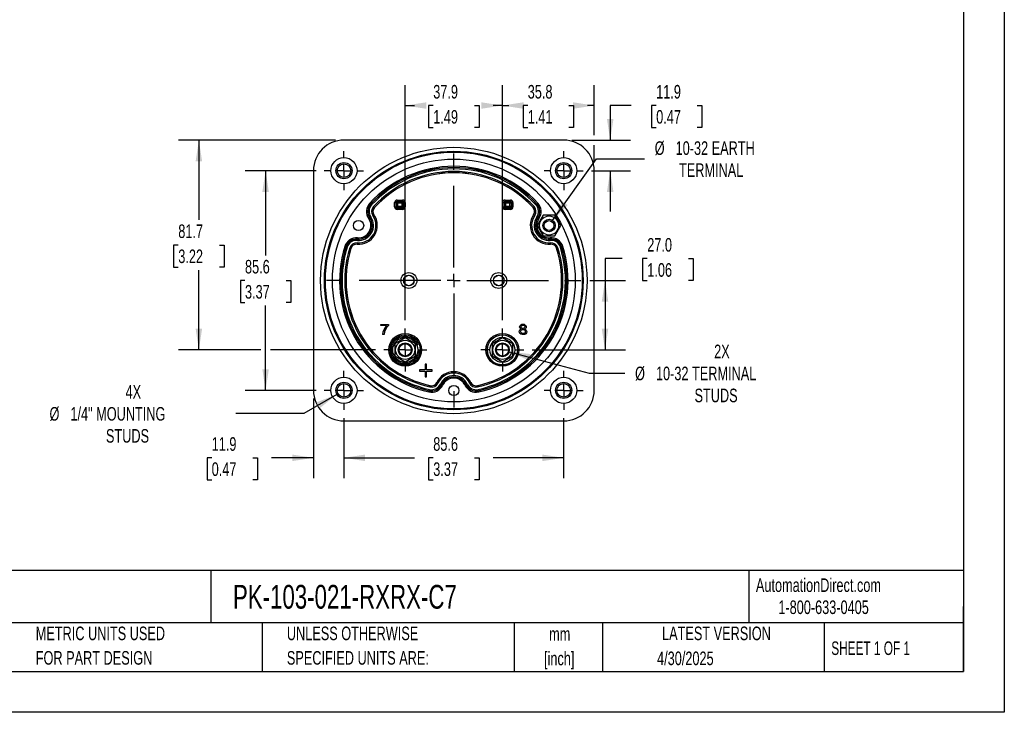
# Model space of a CAD drawing. Header units: millimetres. Extents: x 0 to 699, y 0 to 540.
# Tile 2 of 6: x 315 to 699, y 0 to 270. Entities that reach past the tile are written whole.
import ezdxf

# ---------------------------------------------------------------- set-up
doc = ezdxf.new("R2010")
doc.units = ezdxf.units.MM
doc.header["$LTSCALE"] = 2.5
doc.linetypes.add('CENTERX2', pattern=[20.32, 12.7, -2.54, 2.54, -2.54])
doc.layers.add('CENTER', color=40, linetype='CENTERX2')
doc.layers.add('DIMENSIONS', color=140, linetype='Continuous', lineweight=25)
doc.layers.add('TEXT', color=140, linetype='Continuous', lineweight=25)
doc.styles.add('SLDTEXTSTYLE0', font='TXT', dxfattribs={"width": 0.7})
doc.styles.add('SLDTEXTSTYLE1', font='TXT', dxfattribs={"width": 0.65})
doc.dimstyles.new('SLDDIMSTYLE0', dxfattribs={"dimtxt": 5.39502, "dimasz": 8.255, "dimexe": 0, "dimexo": 0.0625, "dimgap": 1.348755, "dimtad": 0, "dimtih": 1, "dimtoh": 1, "dimrnd": 1e-09, "dimzin": 12, "dimdsep": 46, "dimtxsty": 'SLDTEXTSTYLE0', "dimsah": 1, "dimcen": 0.09, "dimadec": 0, "dimazin": 3, "dimtfac": 1, "dimtofl": 0, "dimtmove": 0, "dimatfit": 3, "dimfxl": 0, "dimfrac": 2, "dimtolj": 1, "dimtzin": 12, "dimarcsym": 0})
doc.dimstyles.new('SLDDIMSTYLE3', dxfattribs={"dimtxt": 5.39502, "dimasz": 8.255, "dimexe": 0, "dimexo": 0.0625, "dimgap": 1.348755, "dimtad": 0, "dimtih": 1, "dimtoh": 1, "dimrnd": 1e-09, "dimzin": 4, "dimdsep": 46, "dimtxsty": 'SLDTEXTSTYLE0', "dimsah": 1, "dimcen": 0.09, "dimadec": 0, "dimazin": 1, "dimtfac": 1, "dimtofl": 0, "dimtmove": 0, "dimatfit": 3, "dimfxl": 0, "dimfrac": 2, "dimtolj": 1, "dimtzin": 12, "dimarcsym": 0})
doc.dimstyles.new('SLDDIMSTYLE4', dxfattribs={"dimtxt": 5.39502, "dimasz": 8.255, "dimexe": 0, "dimexo": 0.0625, "dimgap": 1.348755, "dimtad": 0, "dimtih": 1, "dimtoh": 1, "dimrnd": 1e-09, "dimzin": 12, "dimdsep": 46, "dimtxsty": 'SLDTEXTSTYLE0', "dimsah": 1, "dimcen": 0.09, "dimadec": 0, "dimazin": 3, "dimtfac": 1, "dimtmove": 0, "dimatfit": 0, "dimfxl": 0, "dimfrac": 2, "dimtolj": 1, "dimtzin": 12, "dimarcsym": 0})
doc.dimstyles.new('SLDDIMSTYLE6', dxfattribs={"dimtxt": 5.39502, "dimasz": 8.255, "dimexe": 0, "dimexo": 0.0625, "dimgap": 1.348755, "dimtad": 0, "dimtih": 1, "dimtoh": 1, "dimrnd": 1e-09, "dimzin": 12, "dimdsep": 46, "dimtxsty": 'SLDTEXTSTYLE0', "dimsah": 1, "dimcen": 0, "dimadec": 0, "dimazin": 3, "dimtfac": 1, "dimtofl": 0, "dimtmove": 0, "dimatfit": 3, "dimfxl": 0, "dimfrac": 2, "dimtolj": 1, "dimtzin": 12, "dimarcsym": 0})

# ---------------------------------------------------------------- blocks, each defined once
blk = doc.blocks.new('SW_NOTE_0')
at = {"layer": 'TEXT', "color": 0, "linetype": 'CENTERX2', "lineweight": 18, "char_height": 4.625, "attachment_point": 1, "style": 'SLDTEXTSTYLE0'}
for s, insert in [('SIFAM TINSLEY MCS SWITCHBOARD METER, 4.5IN ANALOG DIAL DISPLAY, 0-300 VAC, VOLTAGE INPUT, SELF', (0, 5.96)), ('CONTAINED, PIVOT AND JEWEL, ROUND 4-HOLE MOUNT', (0, -2.41))]:
    blk.add_mtext(s, dxfattribs=dict(at, insert=insert))
blk = doc.blocks.new('SW_NOTE_0_1')
at = {"layer": 'TEXT', "color": 0, "linetype": 'CENTERX2', "lineweight": 18, "char_height": 5.292, "attachment_point": 2, "style": 'SLDTEXTSTYLE0'}
for s, insert in [('mm', (7.11, 6.82)), ('[inch]', (6.9, -2.73))]:
    blk.add_mtext(s, dxfattribs=dict(at, insert=insert))
blk = doc.blocks.new('SW_NOTE_0_2')
at = {"layer": 'TEXT', "color": 0, "linetype": 'CENTERX2', "lineweight": 18, "char_height": 5.2917, "attachment_point": 1, "style": 'SLDTEXTSTYLE0'}
for s, insert in [('UNLESS OTHERWISE', (0, 6.82)), ('SPECIFIED UNITS ARE:', (0, -2.73))]:
    blk.add_mtext(s, dxfattribs=dict(at, insert=insert))
blk = doc.blocks.new('SW_NOTE_0_6')
at = {"layer": 'TEXT', "color": 0, "linetype": 'CENTERX2', "lineweight": 18, "char_height": 5.2917, "attachment_point": 1, "style": 'SLDTEXTSTYLE0'}
for s, insert in [('METRIC UNITS USED', (0, 6.82)), ('FOR PART DESIGN', (0, -2.73))]:
    blk.add_mtext(s, dxfattribs=dict(at, insert=insert))
blk = doc.blocks.new('_D_13')
at = {"layer": 'DIMENSIONS'}
for p, q in [((441.25, 114.64), (441.25, 91.22)), ((526.85, 114.64), (526.85, 91.22)), ((441.25, 99.16), (468.73, 99.16)), ((476.04, 99.16), (474.22, 99.16)), ((474.22, 99.16), (474.22, 90.58)), ((492.07, 99.16), (493.88, 99.16)), ((493.88, 99.16), (493.88, 90.58)), ((526.85, 99.16), (499.38, 99.16)), ((474.22, 90.58), (476.04, 90.58)), ((493.88, 90.58), (492.07, 90.58))]:
    blk.add_line(p, q, dxfattribs=at)
for points in [[(441.25, 99.16), (449.51, 97.89), (449.51, 100.43)], [(526.85, 99.16), (518.6, 100.43), (518.6, 97.89)]]:
    blk.add_solid(points, dxfattribs=at)
at = {"layer": 'DIMENSIONS', "char_height": 5.292, "attachment_point": 1, "style": 'SLDTEXTSTYLE0'}
for s, insert in [('85.6', (476.04, 107.19)), ('3.37', (476.04, 97.4))]:
    blk.add_mtext(s, dxfattribs=dict(at, insert=insert))
blk = doc.blocks.new('_D_14')
at = {"layer": 'DIMENSIONS'}
for p, q in [((553.16, 236.43), (544.98, 236.43)), ((544.98, 236.43), (544.98, 222.95)), ((562.89, 236.43), (561.07, 236.43)), ((561.07, 236.43), (561.07, 227.85)), ((578.92, 236.43), (580.73, 236.43)), ((580.73, 236.43), (580.73, 227.85)), ((561.07, 227.85), (562.89, 227.85)), ((580.73, 227.85), (578.92, 227.85)), ((530.08, 222.95), (552.92, 222.95)), ((537.67, 211.05), (552.92, 211.05)), ((544.98, 211.05), (544.98, 195.18))]:
    blk.add_line(p, q, dxfattribs=at)
for points in [[(544.98, 222.95), (546.25, 231.21), (543.71, 231.21)], [(544.98, 211.05), (543.71, 202.8), (546.25, 202.8)]]:
    blk.add_solid(points, dxfattribs=at)
at = {"layer": 'DIMENSIONS', "char_height": 5.292, "attachment_point": 1, "style": 'SLDTEXTSTYLE0'}
for s, insert in [('11.9', (562.89, 244.45)), ('0.47', (562.89, 234.67))]:
    blk.add_mtext(s, dxfattribs=dict(at, insert=insert))
blk = doc.blocks.new('_D_15')
at = {"layer": 'DIMENSIONS'}
for p, q in [((465.12, 152.79), (465.12, 244.36)), ((502.98, 152.79), (502.98, 244.36)), ((465.12, 236.43), (468.73, 236.43)), ((476.04, 236.43), (474.22, 236.43)), ((474.22, 236.43), (474.22, 227.85)), ((492.07, 236.43), (493.88, 236.43)), ((493.88, 236.43), (493.88, 227.85)), ((502.98, 236.43), (499.38, 236.43)), ((474.22, 227.85), (476.04, 227.85)), ((493.88, 227.85), (492.07, 227.85))]:
    blk.add_line(p, q, dxfattribs=at)
for points in [[(465.12, 236.43), (473.38, 235.16), (473.38, 237.7)], [(502.98, 236.43), (494.72, 237.7), (494.72, 235.16)]]:
    blk.add_solid(points, dxfattribs=at)
at = {"layer": 'DIMENSIONS', "char_height": 5.292, "attachment_point": 1, "style": 'SLDTEXTSTYLE0'}
for s, insert in [('37.9', (476.04, 244.45)), ('1.49', (476.04, 234.67))]:
    blk.add_mtext(s, dxfattribs=dict(at, insert=insert))
blk = doc.blocks.new('_D_16')
at = {"layer": 'DIMENSIONS'}
for p, q in [((502.98, 152.79), (502.98, 244.36)), ((538.75, 224.86), (538.75, 244.36)), ((502.98, 236.43), (505.54, 236.43)), ((512.85, 236.43), (511.04, 236.43)), ((511.04, 236.43), (511.04, 227.85)), ((528.88, 236.43), (530.69, 236.43)), ((530.69, 236.43), (530.69, 227.85)), ((538.75, 236.43), (536.19, 236.43)), ((511.04, 227.85), (512.85, 227.85)), ((530.69, 227.85), (528.88, 227.85)), ((538.75, 214.28), (538.75, 221.05))]:
    blk.add_line(p, q, dxfattribs=at)
for points in [[(502.98, 236.43), (511.23, 235.16), (511.23, 237.7)], [(538.75, 236.43), (530.5, 237.7), (530.5, 235.16)]]:
    blk.add_solid(points, dxfattribs=at)
at = {"layer": 'DIMENSIONS', "char_height": 5.292, "attachment_point": 1, "style": 'SLDTEXTSTYLE0'}
for s, insert in [('35.8', (512.85, 244.45)), ('1.41', (512.85, 234.67))]:
    blk.add_mtext(s, dxfattribs=dict(at, insert=insert))
blk = doc.blocks.new('_D_17')
at = {"layer": 'DIMENSIONS'}
for p, q in [((438.03, 222.95), (376.8, 222.95)), ((384.74, 222.95), (384.74, 191.87)), ((376.72, 182.09), (374.91, 182.09)), ((374.91, 182.09), (374.91, 173.51)), ((392.75, 182.09), (394.56, 182.09)), ((394.56, 182.09), (394.56, 173.51)), ((374.91, 173.51), (376.72, 173.51)), ((394.56, 173.51), (392.75, 173.51)), ((384.74, 141.22), (384.74, 172.31)), ((408.82, 141.22), (376.8, 141.22)), ((453.56, 141.22), (412.63, 141.22))]:
    blk.add_line(p, q, dxfattribs=at)
for points in [[(384.74, 222.95), (383.47, 214.7), (386.01, 214.7)], [(384.74, 141.22), (386.01, 149.48), (383.47, 149.48)]]:
    blk.add_solid(points, dxfattribs=at)
at = {"layer": 'DIMENSIONS', "char_height": 5.292, "attachment_point": 1, "style": 'SLDTEXTSTYLE0'}
for s, insert in [('81.7', (376.72, 190.12)), ('3.22', (376.72, 180.33))]:
    blk.add_mtext(s, dxfattribs=dict(at, insert=insert))
blk = doc.blocks.new('_D_18')
at = {"layer": 'DIMENSIONS'}
for p, q in [((429.35, 122.23), (429.35, 91.22)), ((441.25, 114.64), (441.25, 91.22)), ((389.73, 99.16), (387.92, 99.16)), ((387.92, 99.16), (387.92, 90.58)), ((405.76, 99.16), (407.58, 99.16)), ((407.58, 99.16), (407.58, 90.58)), ((429.35, 99.16), (413.07, 99.16)), ((441.25, 99.16), (457.13, 99.16)), ((387.92, 90.58), (389.73, 90.58)), ((407.58, 90.58), (405.76, 90.58))]:
    blk.add_line(p, q, dxfattribs=at)
for points in [[(429.35, 99.16), (421.1, 100.43), (421.1, 97.89)], [(441.25, 99.16), (449.51, 97.89), (449.51, 100.43)]]:
    blk.add_solid(points, dxfattribs=at)
at = {"layer": 'DIMENSIONS', "char_height": 5.292, "attachment_point": 1, "style": 'SLDTEXTSTYLE0'}
for s, insert in [('11.9', (389.73, 107.19)), ('0.47', (389.73, 97.4))]:
    blk.add_mtext(s, dxfattribs=dict(at, insert=insert))
blk = doc.blocks.new('_D_19')
at = {"layer": 'DIMENSIONS'}
for p, q in [((438.52, 123.88), (425.6, 116.42)), ((425.6, 116.42), (399.08, 116.42))]:
    blk.add_line(p, q, dxfattribs=at)
blk.add_solid([(438.52, 123.88), (430.74, 120.85), (432.01, 118.65)], dxfattribs=at)
at = {"layer": 'DIMENSIONS', "attachment_point": 1, "style": 'SLDTEXTSTYLE0'}
for s, insert, char_height in [('4X', (356.18, 127.52), 5.292), ('%%c', (326.56, 118.95), 5.292), ('1/4" MOUNTING', (334.71, 118.95), 5.2917), ('STUDS', (348.54, 110.37), 5.292)]:
    blk.add_mtext(s, dxfattribs=dict(at, insert=insert, char_height=char_height))
blk = doc.blocks.new('_D_20')
at = {"layer": 'DIMENSIONS'}
for p, q in [((522.56, 191.65), (539.62, 215.67)), ((539.62, 215.67), (558.35, 215.67))]:
    blk.add_line(p, q, dxfattribs=at)
blk.add_solid([(522.56, 191.65), (528.37, 197.64), (526.3, 199.11)], dxfattribs=at)
at = {"layer": 'DIMENSIONS', "attachment_point": 1, "style": 'SLDTEXTSTYLE0'}
for s, insert, char_height in [('%%c', (562.32, 222.49), 5.292), ('10-32 EARTH', (570.46, 222.49), 5.2917), ('TERMINAL', (571.79, 213.92), 5.292)]:
    blk.add_mtext(s, dxfattribs=dict(at, insert=insert, char_height=char_height))
blk = doc.blocks.new('_D_21')
at = {"layer": 'DIMENSIONS'}
for p, q in [((430.44, 211.05), (402.79, 211.05)), ((410.73, 211.05), (410.73, 178.04)), ((402.71, 168.25), (400.9, 168.25)), ((400.9, 168.25), (400.9, 159.68)), ((418.74, 168.25), (420.56, 168.25)), ((420.56, 168.25), (420.56, 159.68)), ((400.9, 159.68), (402.71, 159.68)), ((410.73, 125.45), (410.73, 158.47)), ((420.56, 159.68), (418.74, 159.68)), ((430.44, 125.45), (402.79, 125.45))]:
    blk.add_line(p, q, dxfattribs=at)
for points in [[(410.73, 211.05), (409.46, 202.8), (412, 202.8)], [(410.73, 125.45), (412, 133.71), (409.46, 133.71)]]:
    blk.add_solid(points, dxfattribs=at)
at = {"layer": 'DIMENSIONS', "char_height": 5.292, "attachment_point": 1, "style": 'SLDTEXTSTYLE0'}
for s, insert in [('85.6', (402.71, 176.28)), ('3.37', (402.71, 166.5))]:
    blk.add_mtext(s, dxfattribs=dict(at, insert=insert))
blk = doc.blocks.new('_D_22')
at = {"layer": 'DIMENSIONS'}
for p, q in [((505.59, 140.52), (536.8, 132.16)), ((536.8, 132.16), (550.69, 132.16))]:
    blk.add_line(p, q, dxfattribs=at)
blk.add_solid([(505.59, 140.52), (513.23, 137.16), (513.89, 139.61)], dxfattribs=at)
at = {"layer": 'DIMENSIONS', "attachment_point": 1, "style": 'SLDTEXTSTYLE0'}
for s, insert, char_height in [('2X', (585.47, 143.27), 5.292), ('%%c', (554.66, 134.69), 5.292), ('10-32 TERMINAL', (562.81, 134.69), 5.2917), ('STUDS', (577.83, 126.12), 5.292)]:
    blk.add_mtext(s, dxfattribs=dict(at, insert=insert, char_height=char_height))
blk = doc.blocks.new('_D_23')
at = {"layer": 'DIMENSIONS'}
for p, q in [((549.69, 176.77), (542.96, 176.77)), ((542.96, 176.77), (542.96, 168.25)), ((559.42, 176.77), (557.61, 176.77)), ((557.61, 176.77), (557.61, 168.2)), ((575.45, 176.77), (577.26, 176.77)), ((577.26, 176.77), (577.26, 168.2)), ((537.06, 168.25), (550.9, 168.25)), ((542.96, 168.25), (542.96, 141.22)), ((557.61, 168.2), (559.42, 168.2)), ((577.26, 168.2), (575.45, 168.2)), ((514.54, 141.22), (550.9, 141.22))]:
    blk.add_line(p, q, dxfattribs=at)
for points in [[(542.96, 168.25), (541.69, 160), (544.23, 160)], [(542.96, 141.22), (544.23, 149.48), (541.69, 149.48)]]:
    blk.add_solid(points, dxfattribs=at)
at = {"layer": 'DIMENSIONS', "char_height": 5.292, "attachment_point": 1, "style": 'SLDTEXTSTYLE0'}
for s, insert in [('27.0', (559.42, 184.8)), ('1.06', (559.42, 175.02))]:
    blk.add_mtext(s, dxfattribs=dict(at, insert=insert))
blk = doc.blocks.new('SW_CENTERMARKSYMBOL_1')
at = {"layer": 'CENTER', "color": 0}
for p, q in [((0, 5.08), (0, 8.39)), ((-5.08, 0), (-8.39, 0)), ((0, 0), (-2.54, 0)), ((0, 0), (0, 2.54)), ((0, 0), (0, -2.54)), ((0, 0), (2.54, 0)), ((5.08, 0), (8.39, 0)), ((0, -5.08), (0, -8.39))]:
    blk.add_line(p, q, dxfattribs=at)
blk = doc.blocks.new('SW_CENTERMARKSYMBOL_2')
at = {"layer": 'CENTER', "color": 0}
for p, q in [((0, 5.08), (0, 7.64)), ((-5.08, 0), (-7.64, 0)), ((0, 0), (-2.54, 0)), ((0, 0), (0, 2.54)), ((0, 0), (0, -2.54)), ((0, 0), (2.54, 0)), ((5.08, 0), (7.64, 0)), ((0, -5.08), (0, -7.64))]:
    blk.add_line(p, q, dxfattribs=at)
blk = doc.blocks.new('SW_CENTERMARKSYMBOL_3')
at = {"layer": 'CENTER', "color": 0}
for p, q in [((0, 5.08), (0, 8.39)), ((-5.08, 0), (-8.39, 0)), ((0, 0), (-2.54, 0)), ((0, 0), (0, 2.54)), ((0, 0), (0, -2.54)), ((0, 0), (2.54, 0)), ((5.08, 0), (8.39, 0)), ((0, -5.08), (0, -8.39))]:
    blk.add_line(p, q, dxfattribs=at)
blk = doc.blocks.new('SW_CENTERMARKSYMBOL_4')
at = {"layer": 'CENTER', "color": 0}
for p, q in [((0, 5.08), (0, 7.64)), ((-5.08, 0), (-7.64, 0)), ((0, 0), (-2.54, 0)), ((0, 0), (0, 2.54)), ((0, 0), (0, -2.54)), ((0, 0), (2.54, 0)), ((5.08, 0), (7.64, 0)), ((0, -5.08), (0, -7.64))]:
    blk.add_line(p, q, dxfattribs=at)
blk = doc.blocks.new('SW_CENTERMARKSYMBOL_5')
at = {"layer": 'CENTER', "color": 0}
for p, q in [((0, 5.08), (0, 7.64)), ((-5.08, 0), (-7.64, 0)), ((0, 0), (-2.54, 0)), ((0, 0), (0, 2.54)), ((0, 0), (0, -2.54)), ((0, 0), (2.54, 0)), ((5.08, 0), (7.64, 0)), ((0, -5.08), (0, -7.64))]:
    blk.add_line(p, q, dxfattribs=at)
blk = doc.blocks.new('SW_CENTERMARKSYMBOL_6')
at = {"layer": 'CENTER', "color": 0}
for p, q in [((0, 5.08), (0, 7.64)), ((-5.08, 0), (-7.64, 0)), ((0, 0), (-2.54, 0)), ((0, 0), (0, 2.54)), ((0, 0), (0, -2.54)), ((0, 0), (2.54, 0)), ((5.08, 0), (7.64, 0)), ((0, -5.08), (0, -7.64))]:
    blk.add_line(p, q, dxfattribs=at)
blk = doc.blocks.new('SW_CENTERMARKSYMBOL_7')
at = {"layer": 'CENTER', "color": 0}
for p, q in [((0, 5.08), (0, 49.83)), ((-5.08, 0), (-49.83, 0)), ((0, 0), (-2.54, 0)), ((0, 0), (0, 2.54)), ((0, 0), (0, -2.54)), ((0, 0), (2.54, 0)), ((5.08, 0), (49.83, 0)), ((0, -5.08), (0, -49.83))]:
    blk.add_line(p, q, dxfattribs=at)

msp = doc.modelspace()

# ---------------------------------------------------------------- linework, layer by layer
at = {"color": 7, "linetype": 'Continuous'}
for p, q in [((698.506, 539.757), (698.506, 0.007)), ((698.506, 0.007), (0.006, 0.007))]:
    msp.add_line(p, q, dxfattribs=at)
for p, q in [((526.902, 222.954), (441.202, 222.954)), ((429.352, 211.104), (429.352, 125.404)), ((538.752, 125.404), (538.752, 211.104)), ((461.997, 199.588), (464.088, 199.588)), ((461.997, 199.588), (461.997, 199.088)), ((464.088, 199.088), (464.088, 199.588)), ((504.01, 199.593), (506.112, 199.593)), ((504.01, 199.593), (504.01, 199.093)), ((506.112, 199.593), (506.112, 199.093)), ((451.663, 198.062), (451.672, 198.053)), ((451.672, 198.053), (452.04, 197.714)), ((452.783, 197.031), (453.15, 196.692)), ((453.16, 196.684), (453.15, 196.692)), ((460.997, 196.92), (460.997, 198.588)), ((460.997, 198.588), (461.497, 198.588)), ((460.997, 196.92), (461.497, 196.92)), ((461.497, 198.588), (461.497, 196.92)), ((461.737, 198.348), (461.497, 198.588)), ((461.497, 196.92), (461.737, 197.16)), ((461.737, 197.16), (461.737, 198.348)), ((462.237, 198.348), (461.737, 198.348)), ((461.737, 197.16), (462.237, 197.16)), ((461.997, 199.088), (464.088, 199.088)), ((461.997, 199.088), (462.237, 198.848)), ((462.237, 196.66), (461.997, 196.42)), ((461.997, 195.92), (461.997, 196.42)), ((464.088, 196.42), (461.997, 196.42)), ((464.088, 195.92), (461.997, 195.92)), ((462.237, 198.848), (463.849, 198.848)), ((462.237, 198.348), (462.237, 198.848)), ((462.237, 197.16), (462.237, 198.348)), ((463.849, 198.348), (462.237, 198.348)), ((462.237, 196.66), (462.237, 197.16)), ((462.237, 197.16), (463.849, 197.16)), ((463.849, 196.66), (462.237, 196.66)), ((463.849, 198.848), (464.088, 199.088)), ((463.849, 198.848), (463.849, 198.348)), ((464.349, 198.348), (463.849, 198.348)), ((463.849, 198.348), (463.849, 197.16)), ((463.849, 197.16), (463.849, 196.66)), ((463.849, 197.16), (464.349, 197.16)), ((464.088, 196.42), (463.849, 196.66)), ((464.088, 195.92), (464.088, 196.42)), ((464.588, 198.588), (464.349, 198.348)), ((464.349, 198.348), (464.349, 197.16)), ((464.349, 197.16), (464.588, 196.92)), ((465.088, 198.588), (464.588, 198.588)), ((464.588, 196.92), (464.588, 198.588)), ((465.088, 196.92), (464.588, 196.92)), ((465.088, 198.588), (465.088, 196.92)), ((503.011, 196.915), (503.011, 198.593)), ((503.011, 198.593), (503.51, 198.593)), ((503.011, 196.915), (503.51, 196.915)), ((503.51, 198.593), (503.51, 196.915)), ((503.755, 198.348), (503.51, 198.593)), ((503.51, 196.915), (503.755, 197.16)), ((503.755, 197.16), (503.755, 198.348)), ((504.255, 198.348), (503.755, 198.348)), ((503.755, 197.16), (504.255, 197.16)), ((504.01, 199.093), (506.112, 199.093)), ((504.01, 199.093), (504.255, 198.848)), ((504.255, 196.66), (504.01, 196.415)), ((504.01, 195.915), (504.01, 196.415)), ((506.112, 196.415), (504.01, 196.415)), ((506.112, 195.915), (504.01, 195.915)), ((504.255, 198.848), (505.867, 198.848)), ((504.255, 198.348), (504.255, 198.848)), ((505.867, 198.348), (504.255, 198.348)), ((504.255, 198.348), (504.255, 197.16)), ((504.255, 196.66), (504.255, 197.16)), ((504.255, 197.16), (505.867, 197.16)), ((505.867, 196.66), (504.255, 196.66)), ((505.867, 198.848), (506.112, 199.093)), ((505.867, 198.848), (505.867, 198.348)), ((506.367, 198.348), (505.867, 198.348)), ((505.867, 197.16), (505.867, 198.348)), ((505.867, 197.16), (505.867, 196.66)), ((505.867, 197.16), (506.367, 197.16)), ((506.112, 196.415), (505.867, 196.66)), ((506.112, 195.915), (506.112, 196.415)), ((506.612, 198.593), (506.367, 198.348)), ((506.367, 198.348), (506.367, 197.16)), ((506.367, 197.16), (506.612, 196.915)), ((507.112, 198.593), (506.612, 198.593)), ((506.612, 196.915), (506.612, 198.593)), ((506.612, 196.915), (507.112, 196.915)), ((507.112, 198.593), (507.112, 196.915)), ((514.944, 196.684), (514.953, 196.692)), ((515.321, 197.031), (514.953, 196.692)), ((516.431, 198.053), (516.063, 197.714)), ((516.441, 198.062), (516.431, 198.053)), ((451.288, 192.683), (451.299, 192.69)), ((451.299, 192.69), (451.71, 192.975)), ((452.54, 193.548), (452.951, 193.832)), ((452.962, 193.84), (452.951, 193.832)), ((515.153, 193.832), (515.142, 193.84)), ((515.564, 193.548), (515.153, 193.832)), ((516.805, 192.69), (516.394, 192.975)), ((518.852, 193.679), (516.542, 189.679)), ((516.805, 192.69), (516.816, 192.683)), ((523.47, 193.679), (518.852, 193.679)), ((525.78, 189.679), (523.47, 193.679)), ((516.542, 189.679), (518.852, 185.679)), ((523.47, 185.679), (525.78, 189.679)), ((446.513, 184.401), (446.472, 183.903)), ((446.513, 184.401), (446.514, 184.414)), ((518.852, 185.679), (523.47, 185.679)), ((521.59, 184.414), (521.591, 184.401)), ((521.591, 184.401), (521.631, 183.903)), ((442.043, 181.4), (442.056, 181.396)), ((442.056, 181.396), (442.533, 181.247)), ((443.496, 180.946), (443.973, 180.796)), ((443.985, 180.792), (443.973, 180.796)), ((446.35, 182.399), (446.349, 182.386)), ((446.391, 182.897), (446.35, 182.399)), ((521.713, 182.897), (521.754, 182.399)), ((521.755, 182.386), (521.754, 182.399)), ((524.118, 180.792), (524.131, 180.796)), ((524.608, 180.946), (524.131, 180.796)), ((526.048, 181.396), (525.571, 181.247)), ((526.06, 181.4), (526.048, 181.396)), ((455.687, 150.698), (455.687, 151.17)), ((455.687, 151.17), (458.561, 151.17)), ((457.861, 150.698), (455.687, 150.698)), ((458.561, 151.17), (458.561, 150.788)), ((456.868, 147.222), (456.307, 147.222)), ((465.124, 145.872), (461.097, 143.547)), ((469.151, 143.547), (465.124, 145.872)), ((502.98, 145.872), (498.953, 143.547)), ((507.007, 143.547), (502.98, 145.872)), ((461.097, 143.547), (461.097, 138.897)), ((469.151, 138.897), (469.151, 143.547)), ((498.953, 143.547), (498.953, 138.897)), ((507.007, 138.897), (507.007, 143.547)), ((461.097, 138.897), (465.124, 136.572)), ((465.124, 136.572), (469.151, 138.897)), ((498.953, 138.897), (502.98, 136.572)), ((502.98, 136.572), (507.007, 138.897)), ((473.374, 135.722), (472.874, 135.722)), ((472.874, 135.722), (472.874, 133.472)), ((473.374, 133.472), (473.374, 135.722)), ((470.624, 133.472), (470.624, 132.972)), ((472.874, 133.472), (470.624, 133.472)), ((470.624, 132.972), (472.874, 132.972)), ((472.874, 132.972), (472.874, 130.722)), ((472.874, 130.722), (473.374, 130.722)), ((475.624, 133.472), (473.374, 133.472)), ((473.374, 132.972), (475.624, 132.972)), ((473.374, 130.722), (473.374, 132.972)), ((475.624, 132.972), (475.624, 133.472)), ((474.874, 127.274), (474.765, 126.786)), ((474.874, 127.274), (474.877, 127.286)), ((477.439, 128.537), (477.451, 128.531)), ((477.903, 128.317), (477.451, 128.531)), ((479.266, 127.671), (478.814, 127.885)), ((479.278, 127.665), (479.266, 127.671)), ((488.838, 127.671), (488.826, 127.665)), ((488.838, 127.671), (489.29, 127.885)), ((490.201, 128.317), (490.653, 128.531)), ((490.653, 128.531), (490.665, 128.537)), ((493.227, 127.286), (493.229, 127.274)), ((493.339, 126.786), (493.229, 127.274)), ((474.435, 125.313), (474.432, 125.301)), ((474.545, 125.801), (474.435, 125.313)), ((493.668, 125.313), (493.559, 125.801)), ((493.671, 125.301), (493.668, 125.313)), ((441.202, 113.554), (526.902, 113.554))]:
    msp.add_line(p, q)
at = {"flags": 128}
for points in [[(510.362, 149.391), (510.109, 149.502), (509.917, 149.646), (509.786, 149.823), (509.698, 150.143), (509.737, 150.489), (509.896, 150.789), (510.172, 151.035), (510.533, 151.188), (510.973, 151.238), (511.412, 151.187), (511.774, 151.033), (512.053, 150.786), (512.216, 150.489), (512.26, 150.149), (512.178, 149.83), (512.049, 149.65), (511.858, 149.504), (511.607, 149.391)], [(511.5, 149.758), (511.335, 149.65), (511.138, 149.592), (510.705, 149.62), (510.528, 149.704), (510.385, 149.834), (510.293, 149.992), (510.254, 150.178), (510.296, 150.437), (510.46, 150.654)], [(510.46, 150.654), (510.625, 150.763), (510.819, 150.822), (511.25, 150.792), (511.43, 150.7), (511.576, 150.563), (511.667, 150.4), (511.701, 150.213), (511.655, 149.964), (511.5, 149.758)], [(511.607, 149.391), (511.99, 149.22), (512.26, 148.964), (512.41, 148.64), (512.439, 148.26), (512.326, 147.859), (512.06, 147.52), (511.667, 147.275), (511.178, 147.162), (510.633, 147.181), (510.172, 147.332), (509.81, 147.612), (509.587, 147.972), (509.527, 148.544), (509.599, 148.808), (509.737, 149.032)], [(509.737, 149.032), (510.041, 149.275), (510.362, 149.391)], [(511.632, 147.784), (511.344, 147.615), (510.99, 147.558), (510.621, 147.621), (510.314, 147.807), (510.13, 148.092), (510.079, 148.411), (510.148, 148.706), (510.33, 148.949)], [(510.33, 148.949), (510.542, 149.09), (510.791, 149.165), (511.074, 149.174), (511.335, 149.118), (511.559, 148.998), (511.74, 148.822), (511.849, 148.609), (511.886, 148.363), (511.824, 148.042), (511.632, 147.784)]]:
    msp.add_lwpolyline(points, dxfattribs=at)
for centre, radius in [((484.052, 168.26), 51.889), ((484.052, 168.254), 50.389), ((484.052, 168.254), 50.011), ((441.252, 211.054), 5.1), ((484.052, 168.259), 47.291), ((526.852, 211.054), 5.1), ((441.252, 211.054), 3.15), ((441.252, 211.054), 2.65), ((526.852, 211.054), 3.15), ((526.852, 211.054), 2.65), ((521.161, 189.679), 3.719), ((521.161, 189.679), 2.413), ((446.943, 189.679), 2), ((521.161, 189.679), 1.913), ((466.552, 168.254), 3.097), ((466.552, 168.254), 2.099), ((466.552, 168.254), 2.023), ((501.552, 168.254), 3.097), ((501.552, 168.254), 2.099), ((501.552, 168.254), 2.023), ((465.124, 141.222), 6.389), ((465.124, 141.222), 5.889), ((465.124, 141.222), 5.85), ((465.124, 141.222), 4.88), ((502.98, 141.222), 6.389), ((502.98, 141.222), 5.889), ((502.98, 141.222), 5.85), ((502.98, 141.222), 4.88), ((465.124, 141.222), 3.727), ((465.124, 141.222), 2.7), ((465.124, 141.222), 2.413), ((502.98, 141.222), 3.727), ((502.98, 141.222), 2.7), ((502.98, 141.222), 2.413), ((441.252, 125.454), 5.1), ((526.852, 125.454), 5.1), ((441.252, 125.454), 3.15), ((441.252, 125.454), 2.65), ((484.052, 125.404), 2), ((526.852, 125.454), 3.15), ((526.852, 125.454), 2.65)]:
    msp.add_circle(centre, radius)
for centre, radius, start, end in [((441.202, 211.104), 11.85, 90, 180), ((526.902, 211.104), 11.85, 360, 90), ((484.052, 168.254), 44.5, 42.62309, 137.37691), ((484.052, 168.254), 44.017, 42.62309, 137.37691), ((484.052, 168.254), 44.004, 42.62309, 137.37691), ((484.052, 168.254), 43.504, 42.62309, 137.37691), ((484.052, 168.254), 42.496, 42.62309, 137.37691), ((484.052, 168.254), 41.996, 42.62309, 137.37691), ((484.052, 168.254), 41.983, 42.62309, 137.37691), ((461.997, 198.588), 1, 89.99706, 180.00294), ((464.088, 198.588), 1, 359.99706, 90.00294), ((504.01, 198.593), 1, 89.99706, 180.00294), ((506.112, 198.593), 1, 359.99706, 90.00294), ((454.84, 195.138), 4.8, 137.37691, 214.65403), ((454.84, 195.138), 4.317, 137.37691, 214.65403), ((454.84, 195.138), 4.304, 137.37691, 214.65403), ((454.84, 195.138), 3.804, 137.37691, 214.65403), ((454.84, 195.138), 2.796, 137.37691, 214.65403), ((454.84, 195.138), 2.296, 137.37691, 214.65403), ((454.84, 195.138), 2.283, 137.37691, 214.65403), ((461.997, 196.92), 1, 179.99706, 270.00294), ((461.997, 198.588), 0.5, 89.97564, 180.02436), ((461.997, 196.92), 0.5, 179.97564, 270.02436), ((462.237, 198.348), 0.5, 90.02044, 179.97956), ((462.237, 197.16), 0.5, 180.02044, 269.97956), ((463.849, 198.348), 0.5, 0.02044, 89.97956), ((463.849, 197.16), 0.5, 270.02044, 359.97956), ((464.088, 198.588), 0.5, 359.97564, 90.02436), ((464.088, 196.92), 1, 269.99706, 0.00294), ((464.088, 196.92), 0.5, 269.97564, 0.02436), ((504.01, 196.915), 1, 179.99706, 270.00294), ((504.01, 198.593), 0.5, 89.97564, 180.02436), ((504.01, 196.915), 0.5, 179.97564, 270.02436), ((504.255, 198.348), 0.5, 90.02044, 179.97956), ((504.255, 197.16), 0.5, 180.02044, 269.97956), ((505.867, 198.348), 0.5, 0.02044, 89.97956), ((505.867, 197.16), 0.5, 270.02044, 359.97956), ((506.112, 198.593), 0.5, 359.97564, 90.02436), ((506.112, 196.915), 1, 269.99706, 0.00294), ((506.112, 196.915), 0.5, 269.97564, 0.02436), ((513.264, 195.138), 2.283, 325.34597, 42.62309), ((513.264, 195.138), 2.296, 325.34597, 42.62309), ((513.264, 195.138), 2.796, 325.34597, 42.62309), ((513.264, 195.138), 3.804, 325.34597, 42.62309), ((513.264, 195.138), 4.304, 325.34597, 42.62309), ((513.264, 195.138), 4.317, 325.34597, 42.62309), ((513.264, 195.138), 4.8, 325.34597, 42.62309), ((446.943, 189.679), 7.317, 265.34597, 34.65403), ((446.943, 189.679), 7.304, 265.34597, 34.65403), ((446.943, 189.679), 6.804, 265.34597, 34.65403), ((446.943, 189.679), 5.796, 265.34597, 34.65403), ((446.943, 189.679), 5.296, 265.34597, 34.65403), ((446.943, 189.679), 5.283, 265.34597, 34.65403), ((446.943, 189.679), 4.8, 265.34597, 34.65403), ((521.161, 189.679), 7.317, 145.34597, 274.65403), ((521.161, 189.679), 7.304, 145.34597, 274.65403), ((521.161, 189.679), 6.804, 145.34597, 274.65403), ((521.161, 189.679), 5.796, 145.34597, 274.65403), ((521.161, 189.679), 5.296, 145.34597, 274.65403), ((521.161, 189.679), 5.283, 145.34597, 274.65403), ((521.161, 189.679), 4.8, 145.34597, 274.65403), ((446.164, 180.111), 4.8, 85.34597, 162.62309), ((446.164, 180.111), 4.317, 85.34597, 162.62309), ((446.164, 180.111), 4.304, 85.34597, 162.62309), ((521.94, 180.111), 4.8, 17.37691, 94.65403), ((521.94, 180.111), 4.317, 17.37691, 94.65403), ((521.94, 180.111), 4.304, 17.37691, 94.65403), ((484.052, 168.254), 44.5, 162.62309, 257.37691), ((484.052, 168.254), 44.017, 162.62309, 257.37691), ((484.052, 168.254), 44.004, 162.62309, 257.37691), ((484.052, 168.254), 43.504, 162.62309, 257.37691), ((484.052, 168.254), 42.496, 162.62309, 257.37691), ((484.052, 168.254), 41.996, 162.62309, 257.37691), ((484.052, 168.254), 41.983, 162.62309, 257.37691), ((446.164, 180.111), 3.804, 85.34597, 162.62309), ((446.164, 180.111), 2.796, 85.34597, 162.62309), ((446.164, 180.111), 2.296, 85.34597, 162.62309), ((446.164, 180.111), 2.283, 85.34597, 162.62309), ((484.052, 168.254), 41.983, 282.62309, 17.37691), ((484.052, 168.254), 41.996, 282.62309, 17.37691), ((484.052, 168.254), 42.496, 282.62309, 17.37691), ((484.052, 168.254), 43.504, 282.62309, 17.37691), ((484.052, 168.254), 44.004, 282.62309, 17.37691), ((484.052, 168.254), 44.017, 282.62309, 17.37691), ((484.052, 168.254), 44.5, 282.62309, 17.37691), ((521.94, 180.111), 3.804, 17.37691, 94.65403), ((521.94, 180.111), 2.796, 17.37691, 94.65403), ((521.94, 180.111), 2.296, 17.37691, 94.65403), ((521.94, 180.111), 2.283, 17.37691, 94.65403), ((461.999, 146.763), 5.711, 136.43875, 175.38686), ((462.711, 146.634), 5.873, 134.97129, 174.24816), ((484.052, 125.404), 7.317, 25.34597, 154.65403), ((484.052, 125.404), 7.304, 25.34597, 154.65403), ((484.052, 125.404), 6.804, 25.34597, 154.65403), ((484.052, 125.404), 5.796, 25.34597, 154.65403), ((484.052, 125.404), 5.296, 25.34597, 154.65403), ((484.052, 125.404), 5.283, 25.34597, 154.65403), ((475.376, 129.514), 4.8, 257.37691, 334.65403), ((475.376, 129.514), 4.317, 257.37691, 334.65403), ((475.376, 129.514), 4.304, 257.37691, 334.65403), ((475.376, 129.514), 3.804, 257.37691, 334.65403), ((475.376, 129.514), 2.796, 257.37691, 334.65403), ((475.376, 129.514), 2.296, 257.37691, 334.65403), ((475.376, 129.514), 2.283, 257.37691, 334.65403), ((484.052, 125.404), 4.8, 25.34597, 154.65403), ((492.728, 129.514), 4.8, 205.34597, 282.62309), ((492.728, 129.514), 4.317, 205.34597, 282.62309), ((492.728, 129.514), 4.304, 205.34597, 282.62309), ((492.728, 129.514), 3.804, 205.34597, 282.62309), ((492.728, 129.514), 2.796, 205.34597, 282.62309), ((492.728, 129.514), 2.296, 205.34597, 282.62309), ((492.728, 129.514), 2.283, 205.34597, 282.62309), ((441.202, 125.404), 11.85, 180, 270), ((526.902, 125.404), 11.85, 270, 360)]:
    msp.add_arc(centre, radius, start, end)
at = {"layer": 'CENTER'}
msp.add_circle((465.124, 141.222), 5.365, dxfattribs=at)
at = {"layer": 'TEXT'}
for p, q in [((682.625, 523.875), (682.625, 15.875)), ((682.625, 55.315), (15.875, 55.315)), ((389.397, 55.315), (389.397, 34.925)), ((598.938, 55.315), (598.938, 34.925)), ((682.625, 15.875), (682.625, 41.275)), ((682.625, 34.925), (15.875, 34.925)), ((409.45, 34.925), (409.45, 15.875)), ((507.561, 34.925), (507.561, 15.875)), ((542.03, 34.925), (542.03, 15.875)), ((628.372, 34.925), (628.372, 15.875)), ((15.875, 15.875), (682.625, 15.875))]:
    msp.add_line(p, q, dxfattribs=at)

# ---------------------------------------------------------------- block references
at = {"layer": 'CENTER'}
for name, p in [('SW_CENTERMARKSYMBOL_5', (441.252, 211.054)), ('SW_CENTERMARKSYMBOL_6', (526.852, 211.054)), ('SW_CENTERMARKSYMBOL_7', (484.052, 168.254)), ('SW_CENTERMARKSYMBOL_3', (465.124, 141.222)), ('SW_CENTERMARKSYMBOL_1', (502.98, 141.222)), ('SW_CENTERMARKSYMBOL_4', (441.252, 125.454)), ('SW_CENTERMARKSYMBOL_2', (526.852, 125.454))]:
    msp.add_blockref(name, p, dxfattribs=at)
at = {"layer": 'TEXT', "linetype": 'CENTERX2', "lineweight": 18}
for name, p in [('SW_NOTE_0', (19.033, 45.462)), ('SW_NOTE_0_6', (321.196, 26.589)), ('SW_NOTE_0_2', (419.02, 26.589)), ('SW_NOTE_0_1', (518.215, 26.353))]:
    msp.add_blockref(name, p, dxfattribs=at)

# ---------------------------------------------------------------- texts
for s, insert, char_height, attachment_point, style in [('AutomationDirect.com', (601.737, 52.191), 5.29167, 1, 'SLDTEXTSTYLE0'), ('PK-103-021-RXRX-C7', (398.019, 49.648), 9.26042, 1, 'SLDTEXTSTYLE0'), ('1-800-633-0405', (610.479, 43.593), 5.29167, 1, 'SLDTEXTSTYLE0'), ('LATEST VERSION', (586.38, 33.41), 5.29167, 2, 'SLDTEXTSTYLE0'), ('SHEET 1 OF 1', (631.103, 27.629), 5.29167, 1, 'SLDTEXTSTYLE1'), ('4/30/2025', (574.254, 23.682), 5.2917, 2, 'SLDTEXTSTYLE0')]:
    msp.add_mtext(s, dxfattribs=dict(at, insert=insert, char_height=char_height, attachment_point=attachment_point, style=style))

# ---------------------------------------------------------------- dimensions: what is measured, and where the dimension line sits
at = {"layer": 'DIMENSIONS'}
for base, p1, p2, picture, middle in [((502.98, 236.426), (465.124, 149.612), (502.98, 149.612), '_D_15', (484.052, 236.426)), ((526.852, 99.157), (441.252, 117.814), (526.852, 117.814), '_D_13', (484.052, 99.157))]:
    dim = msp.add_linear_dim(base=base, p1=p1, p2=p2, dimstyle='SLDDIMSTYLE0', dxfattribs=at)
    dim.commit()
    dim.dimension.update_dxf_attribs({"geometry": picture, "text_midpoint": middle, "dimtype": 160})
for base, p1, p2, angle, dimstyle, picture, middle in [((502.98, 236.426), (538.752, 211.104), (502.98, 149.612), 360, 'SLDDIMSTYLE0', '_D_16', (520.866, 236.426)), ((544.978, 211.054), (526.902, 222.954), (534.492, 211.054), 90, 'SLDDIMSTYLE4', '_D_14', (544.978, 236.426)), ((384.736, 141.222), (441.202, 222.954), (456.734, 141.222), 90, 'SLDDIMSTYLE0', '_D_17', (384.736, 182.088)), ((410.729, 211.054), (433.612, 125.454), (433.612, 211.054), 90, 'SLDDIMSTYLE0', '_D_21', (410.729, 168.254)), ((542.962, 141.222), (533.884, 168.254), (511.37, 141.222), 90, 'SLDDIMSTYLE3', '_D_23', (542.962, 176.772)), ((429.352, 99.157), (441.252, 117.814), (429.352, 125.404), 360, 'SLDDIMSTYLE4', '_D_18', (397.748, 99.157))]:
    dim = msp.add_linear_dim(base=base, p1=p1, p2=p2, angle=angle, dimstyle=dimstyle, dxfattribs=at)
    dim.commit()
    dim.dimension.update_dxf_attribs({"geometry": picture, "text_midpoint": middle, "dimtype": 160})
for p1, p2, text, picture, middle in [((519.764, 187.712), (522.558, 191.646), '%%c10-32 EARTH\\PTERMINAL', '_D_20', (590.131, 215.669)), ((500.372, 141.921), (505.588, 140.523), '2X\\P%%c10-32 TERMINAL \\PSTUDS', '_D_22', (590.131, 132.16)), ((443.98, 127.029), (438.524, 123.879), '4X\\P%%c1/4" MOUNTING \\PSTUDS', '_D_19', (360.837, 116.415))]:
    dim = msp.add_diameter_dim_2p(p1=p1, p2=p2, text=text, dimstyle='SLDDIMSTYLE6', override={"dimpost": '<>'}, dxfattribs=at)
    dim.commit()
    dim.dimension.update_dxf_attribs({"geometry": picture, "text_midpoint": middle, "dimtype": 163})

doc.saveas('drawing.dxf')
